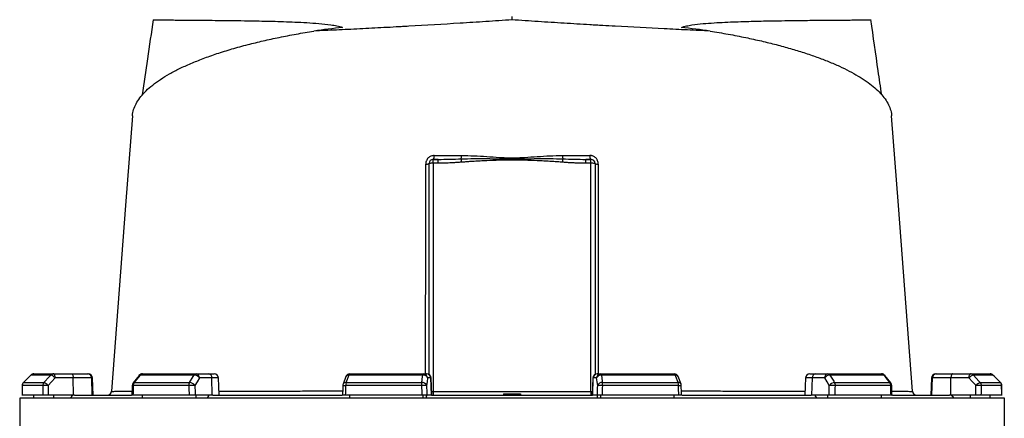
# Model space of a CAD drawing. Header units: millimetres. Extents: x 2741 to 5178, y 1263 to 6912.
# Tile 9 of 11: x 3109 to 4485, y 5469 to 6027. Entities that reach past the tile are written whole.
import ezdxf

# ---------------------------------------------------------------- set-up
doc = ezdxf.new("R2010")
doc.units = ezdxf.units.MM
doc.header["$LTSCALE"] = 2

msp = doc.modelspace()

# ---------------------------------------------------------------- linework, layer by layer
at = {"color": 7, "linetype": 'Continuous', "lineweight": 25}
for p, q in [((3796.6, 6026.8), (3796.6, 6031.7)), ((3680.6, 5531), (3680.6, 5825.7)), ((3686.6, 5826.2), (3686.6, 5831.7)), ((3686.6, 5831.7), (3693.4, 5831.7)), ((3686.6, 5826.2), (3686.6, 5507.2)), ((3693.4, 5826.2), (3686.6, 5826.2)), ((3693.4, 5826.2), (3693.4, 5831.7)), ((3899.7, 5826.2), (3899.7, 5831.7)), ((3899.7, 5831.7), (3906.6, 5831.7)), ((3906.6, 5826.2), (3899.7, 5826.2)), ((3906.6, 5826.2), (3906.6, 5831.7)), ((3906.6, 5507.2), (3906.6, 5826.2)), ((3912.6, 5825.7), (3912.6, 5531)), ((3128.4, 5531.7), (3156.1, 5531.7)), ((3156.1, 5531.7), (3181.3, 5531.7)), ((3181.3, 5531.7), (3203.3, 5531.7)), ((3203.3, 5531.7), (3204.3, 5531.7)), ((3280, 5531.7), (3355.2, 5531.7)), ((3355.2, 5531.7), (3372.4, 5531.7)), ((3372.4, 5531.7), (3380.4, 5531.7)), ((3570, 5531.7), (3672.6, 5531.7)), ((3672.6, 5531.7), (3677.2, 5531.7)), ((3677.2, 5531.7), (3677.7, 5531.7)), ((3915.5, 5531.7), (3916, 5531.7)), ((3916, 5531.7), (3920.7, 5531.7)), ((3920.7, 5531.7), (4023.2, 5531.7)), ((4212.8, 5531.7), (4220.8, 5531.7)), ((4220.8, 5531.7), (4238.1, 5531.7)), ((4238.1, 5531.7), (4313.1, 5531.7)), ((4388.8, 5531.7), (4388.9, 5531.7)), ((4388.9, 5531.7), (4389.9, 5531.7)), ((4389.9, 5531.7), (4412, 5531.7)), ((4412, 5531.7), (4437.3, 5531.7)), ((4437.3, 5531.7), (4464.6, 5531.7)), ((4464.6, 5531.7), (4464.7, 5531.7)), ((3124.1, 5529.9), (3113.8, 5519.4)), ((3113.8, 5519.5), (3142.3, 5519.5)), ((3152.1, 5529.9), (3124.2, 5529.9)), ((3183.4, 5525.9), (3158.1, 5525.9)), ((3183.6, 5501.7), (3183.4, 5525.9)), ((3209.2, 5525.9), (3183.4, 5525.9)), ((3210, 5501.7), (3209.2, 5525.9)), ((3211.1, 5501.7), (3210.3, 5525.9)), ((3275.3, 5529.4), (3267, 5518.9)), ((3268.5, 5519.5), (3346, 5519.5)), ((3352.5, 5529.9), (3276.8, 5529.9)), ((3377, 5525.9), (3359.8, 5525.9)), ((3377.7, 5501.7), (3377, 5525.9)), ((3387.3, 5501.7), (3386.4, 5525.9)), ((3564.4, 5527.8), (3560.5, 5517.3)), ((3564.7, 5519.5), (3670.4, 5519.5)), ((3671.9, 5529.9), (3568.6, 5529.9)), ((3683.1, 5525.9), (3678.5, 5525.9)), ((3684, 5501.7), (3683.1, 5525.9)), ((3684.6, 5501.7), (3683.7, 5525.9)), ((3909.5, 5525.9), (3908.6, 5501.7)), ((3909.3, 5501.7), (3910.1, 5525.9)), ((3914.8, 5525.9), (3910.1, 5525.9)), ((4024.7, 5529.9), (3921.5, 5529.9)), ((3923, 5519.5), (4028.6, 5519.5)), ((4032.8, 5517.3), (4028.8, 5527.8)), ((4206.8, 5525.9), (4206, 5501.7)), ((4215.6, 5501.7), (4216.3, 5525.9)), ((4233.6, 5525.9), (4216.3, 5525.9)), ((4316.3, 5529.9), (4240.9, 5529.9)), ((4247.4, 5519.5), (4324.6, 5519.5)), ((4326.1, 5518.9), (4317.8, 5529.4)), ((4382.9, 5525.9), (4382, 5501.7)), ((4382.8, 5525.9), (4382, 5501.7)), ((4383.2, 5501.7), (4384, 5525.9)), ((4410, 5525.9), (4384, 5525.9)), ((4409.7, 5501.7), (4410, 5525.9)), ((4435.2, 5525.9), (4410, 5525.9)), ((4468.7, 5529.9), (4441.3, 5529.9)), ((4451, 5519.5), (4479.1, 5519.5)), ((4479.2, 5519.4), (4468.8, 5529.9)), ((4479.4, 5519.4), (4469, 5529.9)), ((3140.7, 5515.2), (3112.1, 5515.2)), ((3344.9, 5515.2), (3267.2, 5515.2)), ((3670.1, 5515.2), (3564.1, 5515.2)), ((3686.6, 5507.2), (3906.6, 5507.2)), ((3686.6, 5507.2), (3686.6, 5501.7)), ((3906.6, 5507.2), (3906.6, 5501.7)), ((4029.2, 5515.2), (3923.3, 5515.2)), ((4326, 5515.2), (4248.5, 5515.2)), ((4355.9, 5507.2), (4355.9, 5507.2)), ((4480.9, 5515.2), (4452.7, 5515.2)), ((3108.6, 5497.7), (3108.6, 5319.6)), ((4484.6, 5497.7), (3108.6, 5497.7)), ((3140.9, 5501.7), (3112, 5501.7)), ((3128.4, 5497.7), (3128.4, 5501.7)), ((3183.6, 5501.7), (3148.6, 5501.7)), ((3156.1, 5497.7), (3156.1, 5501.7)), ((3179, 5497.7), (3181.3, 5500.1)), ((3181.3, 5500.1), (3181.3, 5501.7)), ((3185.1, 5501.7), (3183.6, 5501.7)), ((3185.1, 5501.7), (3264.7, 5501.7)), ((3345.2, 5501.7), (3266.9, 5501.7)), ((3280, 5497.7), (3280, 5501.7)), ((3377.7, 5501.7), (3353.7, 5501.7)), ((3355.2, 5497.7), (3355.2, 5501.7)), ((3370.9, 5497.7), (3372.4, 5500.1)), ((3372.4, 5500.1), (3372.4, 5501.7)), ((3378.6, 5501.7), (3377.7, 5501.7)), ((3378.6, 5501.7), (3559, 5501.7)), ((3670.6, 5501.7), (3563.6, 5501.7)), ((3570, 5497.7), (3570, 5501.7)), ((3672.6, 5497.7), (3672.6, 5501.7)), ((3676.8, 5497.7), (3677.2, 5500.1)), ((3677.2, 5500.1), (3677.2, 5501.7)), ((3684, 5501.7), (3677.6, 5501.7)), ((3684.2, 5501.7), (3684, 5501.7)), ((3684.2, 5501.7), (3909, 5501.7)), ((3784.5, 5503.7), (3784.6, 5501.7)), ((3784.5, 5503.7), (3796.6, 5503.7)), ((3796.6, 5503.7), (3796.6, 5501.7)), ((3796.6, 5503.7), (3808.6, 5503.7)), ((3808.6, 5503.7), (3808.6, 5501.7)), ((3909.3, 5501.7), (3909, 5501.7)), ((3915.8, 5501.7), (3909.3, 5501.7)), ((3916, 5500), (3916, 5501.7)), ((3916.4, 5497.7), (3916, 5500)), ((3920.7, 5497.7), (3920.7, 5501.7)), ((4029.6, 5501.7), (3922.8, 5501.7)), ((4023.2, 5497.7), (4023.2, 5501.7)), ((4034.4, 5501.7), (4214.5, 5501.7)), ((4215.6, 5501.7), (4214.5, 5501.7)), ((4239.7, 5501.7), (4215.6, 5501.7)), ((4220.8, 5500), (4220.8, 5501.7)), ((4220.8, 5500), (4222.3, 5497.7)), ((4238.1, 5497.7), (4238.1, 5501.7)), ((4326.3, 5501.7), (4248.2, 5501.7)), ((4313.1, 5497.7), (4313.1, 5501.7)), ((4328.6, 5501.7), (4408.1, 5501.7)), ((4409.7, 5501.7), (4408.1, 5501.7)), ((4444.8, 5501.7), (4409.7, 5501.7)), ((4412, 5500), (4412, 5501.7)), ((4412, 5500), (4414.1, 5497.7)), ((4437.3, 5497.7), (4437.3, 5501.7)), ((4481, 5501.7), (4452.5, 5501.7)), ((4464.6, 5497.7), (4464.6, 5501.7)), ((4464.7, 5497.7), (4464.7, 5501.7)), ((4484.6, 5319.6), (4484.6, 5497.7))]:
    msp.add_line(p, q, dxfattribs=at)
at = {"color": 8, "linetype": 'Continuous', "lineweight": 25}
for p, q in [((4464.7, 5531.7), (4464.7, 5531.7)), ((3113.8, 5519.4), (3113.8, 5519.5)), ((3124.1, 5529.9), (3124.2, 5529.9)), ((3210.3, 5525.9), (3209.2, 5525.9)), ((3386.4, 5525.9), (3377, 5525.9)), ((3683.7, 5525.9), (3683.1, 5525.9)), ((3910.1, 5525.9), (3909.5, 5525.9)), ((4216.3, 5525.9), (4206.8, 5525.9)), ((4382.9, 5525.9), (4382.8, 5525.9)), ((4384, 5525.9), (4382.9, 5525.9)), ((4468.7, 5529.9), (4468.8, 5529.9)), ((4479.1, 5519.5), (4479.2, 5519.4)), ((3112, 5515.3), (3112.1, 5515.2)), ((4480.9, 5515.2), (4481, 5515.3))]:
    msp.add_line(p, q, dxfattribs=at)
at = {"color": 7, "linetype": 'Continuous', "lineweight": 25, "flags": 128}
for points in [[(3266, 5892.4), (3256.6, 5767), (3237, 5507.3)], [(4356.1, 5507.3), (4336.5, 5767), (4327.1, 5892.4)], [(3158.1, 5525.9), (3158.1, 5527), (3158, 5528.1), (3157.8, 5529.1), (3157.5, 5530), (3157.2, 5530.7), (3156.8, 5531.3), (3156.5, 5531.6), (3156.1, 5531.7)], [(3181.3, 5531.7), (3181.7, 5531.6), (3182.1, 5531.3), (3182.4, 5530.7), (3182.7, 5530), (3183, 5529.1), (3183.2, 5528.1), (3183.3, 5527), (3183.4, 5525.9)], [(3671.9, 5529.9), (3671.9, 5530.3), (3672, 5530.7), (3672.1, 5531), (3672.2, 5531.2), (3672.3, 5531.4), (3672.4, 5531.6), (3672.5, 5531.7), (3672.6, 5531.7)], [(3921.5, 5529.9), (3921.4, 5530.3), (3921.3, 5530.7), (3921.2, 5531), (3921.1, 5531.2), (3921, 5531.4), (3920.9, 5531.6), (3920.8, 5531.7), (3920.7, 5531.7)], [(4412, 5531.7), (4411.6, 5531.6), (4411.2, 5531.3), (4410.9, 5530.7), (4410.6, 5530), (4410.3, 5529.1), (4410.1, 5528.1), (4410, 5527), (4410, 5525.9)], [(4435.2, 5525.9), (4435.3, 5527), (4435.4, 5528.1), (4435.6, 5529.1), (4435.8, 5530), (4436.2, 5530.7), (4436.5, 5531.3), (4436.9, 5531.6), (4437.3, 5531.7)], [(3124.2, 5529.9), (3115.8, 5521.5), (3113.8, 5519.5)], [(3142.3, 5519.5), (3150.2, 5527.9), (3152.1, 5529.9)], [(3158.1, 5525.9), (3153.2, 5520.6), (3148.4, 5515.4)], [(3276.8, 5529.9), (3270.1, 5521.5), (3268.5, 5519.5)], [(3346, 5519.5), (3351.2, 5527.9), (3352.5, 5529.9)], [(3359.8, 5525.9), (3356.5, 5520.6), (3353.4, 5515.4)], [(3568.6, 5529.9), (3565.4, 5521.5), (3564.7, 5519.5)], [(3670.4, 5519.5), (3671.6, 5527.9), (3671.9, 5529.9)], [(3678.5, 5525.9), (3677.8, 5520.6), (3677.1, 5515.4)], [(3916.3, 5515.4), (3915.5, 5520.6), (3914.8, 5525.9)], [(3921.5, 5529.9), (3922.7, 5521.5), (3923, 5519.5)], [(4028.6, 5519.5), (4025.4, 5527.9), (4024.7, 5529.9)], [(4240, 5515.4), (4236.9, 5520.6), (4233.6, 5525.9)], [(4240.9, 5529.9), (4246.1, 5521.5), (4247.4, 5519.5)], [(4324.6, 5519.5), (4317.9, 5527.9), (4316.3, 5529.9)], [(4445, 5515.4), (4440.2, 5520.6), (4435.2, 5525.9)], [(4441.3, 5529.9), (4449.1, 5521.5), (4451, 5519.5)], [(4479.1, 5519.5), (4470.7, 5527.9), (4468.7, 5529.9)], [(3112, 5515.3), (3112, 5511.8), (3111.9, 5501.4)], [(3265.7, 5515.3), (3265.7, 5511.9), (3265.4, 5501.5)], [(3560.1, 5515.4), (3560, 5512), (3559.6, 5501.6)], [(4033.6, 5501.6), (4033.5, 5505.1), (4033.2, 5515.4)], [(4327.7, 5501.5), (4327.6, 5505), (4327.4, 5515.3)], [(4481.1, 5501.4), (4481, 5504.9), (4481, 5515.3)], [(4481.2, 5501.4), (4481.2, 5504.9), (4481.1, 5515.3)]]:
    msp.add_lwpolyline(points, dxfattribs=at)
at = {"color": 8, "linetype": 'Continuous', "lineweight": 25, "flags": 128}
for points in [[(4479.4, 5519.3), (4479.4, 5519.4), (4479.4, 5519.4)], [(4481, 5515.3), (4481.1, 5515.3), (4481.1, 5515.3)]]:
    msp.add_lwpolyline(points, dxfattribs=at)
at = {"color": 7, "linetype": 'Continuous', "lineweight": 25}
for centre, radius, start, end in [((3680.8, 5835.9), 7.15, 323.8872, 9.4318), ((3703.2, 5836.9), 22.9, 348.7876, 0.5467), ((3889.9, 5836.9), 22.9, 179.4533, 191.2124), ((3912.3, 5835.9), 7.15, 170.5682, 216.1128), ((3676.9, 5836), 10.9, 264.9899, 289.5045), ((3686.6, 5825.7), 6, 90, 180), ((3685.1, 5808.6), 17.7, 85.1662, 104.7959), ((3266.5, 5791.9), 460.9, 4.4467, 5.0408), ((4326.6, 5791.9), 460.9, 174.9592, 175.5533), ((3906.6, 5825.7), 6, 0, 90), ((3908, 5808.6), 17.7, 75.2041, 94.8338), ((3916.2, 5836), 10.9, 250.4955, 275.0101), ((3128.4, 5525.7), 6, 90, 135.26), ((3128.4, 5525.9), 5.85, 90.0873, 135.6128), ((3156.1, 5526.2), 5.49, 90.3232, 137.1477), ((3203.2, 5525.7), 5.96, 1.5844, 89.6157), ((3204.3, 5525.7), 6, 2, 90), ((3280, 5525.7), 6, 90, 141.7725), ((3280.1, 5527.6), 4.1, 92.0203, 145.2003), ((3355.4, 5528.3), 3.4, 93.9132, 151.2585), ((3354.4, 5526.4), 5.39, 355.1131, 81.8137), ((3371.7, 5526.4), 5.39, 355.1131, 81.8137), ((3380.4, 5525.7), 6, 2, 90), ((3570, 5525.7), 6, 90, 159.5258), ((3570.7, 5529.7), 2.12, 109.1254, 173.3911), ((3672.6, 5525.7), 5.95, 1.5535, 89.5868), ((3677.2, 5525.7), 5.95, 1.5535, 89.5868), ((3677.7, 5525.7), 6, 2, 90), ((3915.5, 5525.7), 6, 90, 178), ((3916, 5525.7), 5.95, 90.4299, 178.4642), ((3920.7, 5525.7), 5.95, 90.4299, 178.4642), ((4023.2, 5525.7), 6, 20.6328, 90), ((4022.5, 5529.7), 2.12, 6.8503, 71.1708), ((4212.8, 5525.7), 6, 90, 178), ((4221.6, 5526.4), 5.38, 98.2836, 184.9489), ((4238.9, 5526.4), 5.38, 98.2836, 184.9489), ((4237.9, 5528.3), 3.42, 28.8934, 86.1419), ((4313.1, 5525.7), 6, 38.3015, 90), ((4313, 5527.6), 4.11, 34.9104, 88.0089), ((4388.8, 5525.7), 6, 90, 178), ((4388.9, 5525.7), 6, 90, 178), ((4390, 5525.7), 5.95, 90.4003, 178.4327), ((4437.2, 5526.2), 5.5, 42.8961, 89.6839), ((4464.6, 5525.7), 6, 44.7537, 90), ((4464.6, 5525.8), 5.85, 44.4097, 89.916), ((4464.7, 5525.7), 6, 44.74, 90), ((3118, 5515.2), 6, 135.2608, 179.6336), ((3118.2, 5515.2), 6.05, 135.6044, 180.0823), ((3146.9, 5515.2), 6.19, 137.1067, 180.2712), ((3139, 5507.9), 12, 38.6896, 73.9853), ((3148.8, 5518.4), 12, 38.6816, 74.0016), ((3271.7, 5515.2), 6, 141.7733, 178.6994), ((3274.2, 5515.3), 7.06, 144.1698, 180.8893), ((3352.8, 5515.4), 7.92, 148.8818, 181.0895), ((3345.6, 5510), 9.45, 34.9138, 87.5575), ((3352.1, 5520.5), 9.45, 34.9109, 87.5745), ((3578.1, 5515.4), 14, 163.3513, 180.9432), ((3695.4, 5515.5), 25.3, 170.9146, 180.5686), ((3671.1, 5513.1), 6.41, 21.4088, 96.2674), ((3672.6, 5523.6), 6.41, 21.4114, 96.2858), ((3920.8, 5523.5), 6.43, 83.7717, 158.4502), ((3922.3, 5513.1), 6.43, 83.7901, 158.4528), ((3898.4, 5515.5), 24.8, 359.4217, 9.2529), ((4015.3, 5515.4), 13.9, 359.0507, 16.8041), ((4241.3, 5520.5), 9.47, 92.4865, 145.0422), ((4247.8, 5510), 9.47, 92.5035, 145.0392), ((4240.6, 5515.4), 7.89, 358.9135, 31.2297), ((4318.9, 5515.3), 7.05, 359.116, 35.9201), ((4321.4, 5515.2), 6, 1.2954, 38.3008), ((4444.6, 5518.4), 12, 106.1383, 141.304), ((4454.3, 5507.9), 12, 106.1545, 141.296), ((4446.5, 5515.2), 6.19, 359.7338, 42.9352), ((4474.8, 5515.2), 6.05, 359.9207, 44.4178), ((4475, 5515.2), 6, 0.3597, 44.7529), ((4475.1, 5515.2), 6, 0.3664, 44.7392), ((3147.5, 5407), 108.4, 89.5172, 93.5938), ((3231, 5507.7), 6, 270.0181, 356.0131), ((3354.5, 5298.6), 216.8, 90.2922, 92.5351), ((3566.1, 5515.2), 6, 159.5263, 178.114), ((3685.7, 5110.4), 405.1, 91.2227, 92.2112), ((3907.8, 5114.5), 401, 87.7866, 88.7876), ((4027.2, 5515.2), 6, 1.8837, 20.6323), ((4238.9, 5299.2), 216.2, 87.4616, 89.7119), ((4362.1, 5507.7), 6, 183.7889, 269.9009), ((4445.9, 5407.7), 107.7, 86.3935, 90.4906)]:
    msp.add_arc(centre, radius, start, end, dxfattribs=at)
at = {"color": 8, "linetype": 'Continuous', "lineweight": 25}
for centre, radius, start, end in [((3268.3, 5517.8), 1.72, 82.1841, 136.9834), ((3276.5, 5528.2), 1.72, 82.1445, 137.0242), ((3564.1, 5515.4), 4.08, 81.6252, 152.369), ((3568, 5525.9), 4.08, 81.5921, 152.4613), ((4025.3, 5525.9), 4.06, 27.6192, 98.4249), ((4029.2, 5515.4), 4.06, 27.7398, 98.3888), ((4316.6, 5528.3), 1.7, 43.011, 97.891), ((4324.9, 5517.8), 1.7, 43.0538, 97.8509), ((3267.1, 5521.7), 6.47, 258.1784, 271.0061), ((3565.9, 5593.2), 78, 265.702, 268.6449), ((4028.7, 5566.5), 51.3, 270.6107, 275.0637), ((4326.1, 5521.6), 6.34, 268.945, 281.9206)]:
    msp.add_arc(centre, radius, start, end, dxfattribs=at)
at = {"color": 7, "linetype": 'Continuous', "lineweight": 25}
for centre, major_axis, ratio, start_param, end_param in [((3825.7, 5838.2), (693.1, 0), 0.278119, 1.964434, 2.028043), ((3767.4, 5838.2), (693.1, 0), 0.278119, 1.11355, 1.177159), ((3792.4, 5359.8), (121.5, 19644.5), 0.034679, 1.563098, 1.563786), ((3792.4, 5359.8), (-238, 19644.5), 0.033076, 1.562483, 1.563171), ((3794.5, 5360), (-236, 19644.5), 0.03279, 1.56249, 1.563189), ((3793, 5359.8), (446, 19644.5), 0.026932, 1.563495, 1.564183), ((3793, 5359.8), (-531.1, 19644.5), 0.022581, 1.562273, 1.562961), ((3797.6, 5360), (-526.5, 19644.5), 0.022385, 1.562284, 1.562982), ((3794.5, 5359.8), (650.8, 19644.5), 0.011979, 1.563281, 1.563969), ((3794.5, 5359.8), (-681.7, 19644.5), 0.006051, 1.562674, 1.563362), ((3800.4, 5360), (-675.8, 19644.5), 0.005998, 1.562677, 1.563376), ((3790.7, 5360), (675.4, 19644.5), 0.006115, 4.719813, 4.720512), ((3796.6, 5359.8), (681.3, 19644.5), 0.006169, 4.719828, 4.720516), ((3796.6, 5359.8), (-650, 19644.5), 0.012091, 4.719214, 4.719902), ((3794, 5360), (525, 19644.5), 0.022476, 4.720204, 4.720902), ((3798.6, 5359.8), (529.6, 19644.5), 0.022672, 4.720225, 4.720913), ((3798.6, 5359.8), (-444.2, 19644.5), 0.02701, 4.719003, 4.719691), ((3798.1, 5360), (233.8, 19644.5), 0.03283, 4.719994, 4.720692), ((3800.1, 5359.8), (235.8, 19644.5), 0.033117, 4.720011, 4.720699), ((3800.1, 5359.8), (-119.1, 19644.5), 0.0347, 4.719403, 4.720091)]:
    msp.add_ellipse(centre, major_axis=major_axis, ratio=ratio, start_param=start_param, end_param=end_param, dxfattribs=at)
at = {"color": 8, "linetype": 'Continuous', "lineweight": 25}
for centre, start_param, end_param in [((3686.6, 5507.7), 4.344254, 4.712389), ((3906.6, 5507.7), 4.712389, 5.0971)]:
    msp.add_ellipse(centre, major_axis=(6, 0), ratio=0.087156, start_param=start_param, end_param=end_param, dxfattribs=at)
at = {"color": 7, "linetype": 'Continuous', "lineweight": 25}
for points, knots in [([(3295, 6027), (3292.4, 6008.8), (3287.4, 5973.7), (3282.4, 5938.6), (3279.9, 5921.8)], [0, 0, 0, 0, 0.520782, 1, 1, 1, 1]), ([(3295.1, 6027), (3295.1, 6027), (3294.8, 6027), (3295.9, 6027), (3298.4, 6026.9), (3302.7, 6026.9), (3308.6, 6026.8), (3316.2, 6026.7), (3325.6, 6026.6), (3336.4, 6026.5), (3348.8, 6026.4), (3362.4, 6026.3), (3377.7, 6026.2), (3394.4, 6026), (3412.7, 6025.8), (3430.4, 6025.5), (3446.8, 6025.2), (3461.8, 6024.9), (3477.2, 6024.4), (3493.3, 6023.8), (3509.7, 6023), (3526.6, 6021.8), (3540.8, 6020.3), (3552, 6018.6), (3557.2, 6017), (3559.9, 6016.3)], [0, 0, 0, 0, 0.005186, 0.058945, 0.111229, 0.163552, 0.215836, 0.269629, 0.323465, 0.377258, 0.429699, 0.482181, 0.534623, 0.588534, 0.642488, 0.696402, 0.733986, 0.771571, 0.80934, 0.84711, 0.885212, 0.923346, 0.961555, 0.980731, 1, 1, 1, 1]), ([(4033.3, 6016.3), (4035.6, 6017), (4040.4, 6018.4), (4050.6, 6020.1), (4063.5, 6021.6), (4084.2, 6023.1), (4109.4, 6024.2), (4138.2, 6025.1), (4162.2, 6025.5), (4182, 6025.8), (4198.1, 6026), (4214.1, 6026.2), (4229.7, 6026.3), (4244.5, 6026.4), (4257.8, 6026.5), (4269.4, 6026.6), (4279.1, 6026.7), (4286.7, 6026.8), (4292.2, 6026.9), (4295.8, 6026.9), (4297.9, 6027), (4297.9, 6027), (4297.9, 6027)], [0, 0, 0, 0, 0.017468, 0.035065, 0.069973, 0.104891, 0.174901, 0.244836, 0.314763, 0.362267, 0.409798, 0.457301, 0.514002, 0.570754, 0.627454, 0.686074, 0.74475, 0.80337, 0.856096, 0.908863, 0.961589, 1, 1, 1, 1]), ([(4313.2, 5921.8), (4311.6, 5933), (4306.5, 5968.1), (4301.5, 6003.2), (4298.1, 6027.1)], [0, 0, 0, 0, 0.319571, 1, 1, 1, 1]), ([(3796.6, 6026.8), (3784.3, 6026), (3772.2, 6025.1), (3748, 6023.6), (3735.9, 6022.8), (3699.9, 6020.6), (3676.1, 6019.2), (3649.5, 6017.7), (3646.6, 6017.5), (3640.7, 6017.2), (3637.8, 6017), (3629.1, 6016.5), (3623.3, 6016.2), (3606.2, 6015.3), (3594.9, 6014.7), (3572.8, 6013.6), (3561.9, 6013.1), (3540.5, 6012.1), (3530, 6011.7), (3519.7, 6011.2)], [0, 0, 0, 0, 0.125, 0.125, 0.25, 0.25, 0.5, 0.5, 0.53125, 0.53125, 0.5625, 0.5625, 0.625, 0.625, 0.75, 0.75, 0.875, 0.875, 1, 1, 1, 1]), ([(4073.4, 6011.2), (4068.2, 6011.4), (4063, 6011.7), (4052.4, 6012.1), (4047.1, 6012.4), (4031, 6013.1), (4020.1, 6013.7), (3987, 6015.3), (3964.3, 6016.5), (3935, 6018.1), (3929.2, 6018.5), (3920.3, 6019), (3917.3, 6019.2), (3911.3, 6019.5), (3908.3, 6019.7), (3893.4, 6020.6), (3881.4, 6021.3), (3857.3, 6022.8), (3845.2, 6023.6), (3820.9, 6025.1), (3808.8, 6026), (3796.6, 6026.8)], [0, 0, 0, 0, 0.0625, 0.0625, 0.125, 0.125, 0.25, 0.25, 0.5, 0.5, 0.5625, 0.5625, 0.59375, 0.59375, 0.625, 0.625, 0.75, 0.75, 0.875, 0.875, 1, 1, 1, 1]), ([(3266.3, 5892.4), (3266.3, 5893.3), (3266.3, 5897), (3268.3, 5903.4), (3272.1, 5911.6), (3277.7, 5919.7), (3285, 5927.7), (3294.1, 5935.7), (3305.1, 5943.6), (3317.6, 5951.3), (3331.8, 5958.7), (3347.5, 5965.8), (3364.9, 5972.8), (3384, 5979.6), (3405, 5986.1), (3426.6, 5992.1), (3448.8, 5997.5), (3471.3, 6002.4), (3494.8, 6007), (3511.4, 6009.8), (3519.7, 6011.2)], [0, 0, 0, 0, 0.018575, 0.078777, 0.136481, 0.194229, 0.251933, 0.311283, 0.37068, 0.430029, 0.488119, 0.546255, 0.604342, 0.66429, 0.724292, 0.784236, 0.837833, 0.891429, 0.945714, 1, 1, 1, 1]), ([(4073.4, 6011.2), (4081.9, 6009.8), (4099, 6006.9), (4122.8, 6002.2), (4145.2, 5997.3), (4166, 5992.2), (4185.9, 5986.7), (4204.8, 5981), (4222.6, 5974.9), (4239.1, 5968.5), (4254.3, 5962), (4268.1, 5955.2), (4280.6, 5948.2), (4291.8, 5941), (4301.6, 5933.6), (4309.9, 5925.9), (4316.7, 5918.1), (4321.9, 5910.2), (4325.3, 5902), (4327, 5896.1), (4326.9, 5892.9), (4326.9, 5892.4)], [0, 0, 0, 0, 0.055751, 0.111697, 0.164218, 0.216779, 0.269301, 0.323269, 0.377279, 0.431249, 0.485279, 0.539349, 0.593381, 0.648813, 0.704285, 0.759718, 0.816908, 0.87414, 0.93133, 0.990123, 1, 1, 1, 1]), ([(3687.8, 5837.1), (3687.1, 5837.1), (3686.3, 5837), (3684.8, 5836.7), (3684, 5836.5), (3682.6, 5835.9), (3681.9, 5835.5), (3680.6, 5834.6), (3680, 5834.2), (3679.2, 5833.3), (3678.9, 5833), (3678.4, 5832.4), (3678.2, 5832.1), (3677.5, 5831.1), (3677.2, 5830.4), (3676.7, 5829.3), (3676.6, 5829), (3676.4, 5828.2), (3676.3, 5827.8), (3676, 5826.7), (3676, 5825.9), (3676, 5825.1)], [0, 0, 0, 0, 0.125, 0.125, 0.25, 0.25, 0.375, 0.375, 0.5, 0.5, 0.5625, 0.5625, 0.625, 0.625, 0.75, 0.75, 0.8125, 0.8125, 0.875, 0.875, 1, 1, 1, 1]), ([(3687.8, 5837.1), (3694.2, 5837.1), (3700.5, 5837.1), (3713.3, 5837.1), (3719.7, 5837.1), (3726.1, 5837.1)], [0, 0, 0, 0, 0.5, 0.5, 1, 1, 1, 1]), ([(3726.1, 5837.1), (3731.9, 5837.1), (3737.8, 5836.9), (3749.5, 5836.4), (3755.3, 5836), (3767.1, 5835.3), (3773, 5834.8), (3781.8, 5834.3), (3784.7, 5834.1), (3790.6, 5833.9), (3793.5, 5833.8), (3799.4, 5833.8), (3802.4, 5833.9), (3808.3, 5834.1), (3811.3, 5834.3), (3820.1, 5834.8), (3826, 5835.2), (3837.7, 5836), (3843.6, 5836.4), (3855.3, 5836.9), (3861.2, 5837.1), (3867, 5837.1)], [0, 0, 0, 0, 0.125, 0.125, 0.25, 0.25, 0.375, 0.375, 0.4375, 0.4375, 0.5, 0.5, 0.5625, 0.5625, 0.625, 0.625, 0.75, 0.75, 0.875, 0.875, 1, 1, 1, 1]), ([(3917.1, 5825.1), (3917.1, 5825.9), (3917.1, 5826.7), (3916.8, 5828.2), (3916.5, 5829), (3916.1, 5830.1), (3915.9, 5830.4), (3915.5, 5831.1), (3915.3, 5831.5), (3914.7, 5832.5), (3914.2, 5833.1), (3913.1, 5834.2), (3912.5, 5834.7), (3911.2, 5835.5), (3910.5, 5835.9), (3909.4, 5836.3), (3909.1, 5836.5), (3908.3, 5836.7), (3907.9, 5836.8), (3906.8, 5837), (3906.1, 5837.1), (3905.3, 5837.1)], [0, 0, 0, 0, 0.125, 0.125, 0.25, 0.25, 0.3125, 0.3125, 0.375, 0.375, 0.5, 0.5, 0.625, 0.625, 0.75, 0.75, 0.8125, 0.8125, 0.875, 0.875, 1, 1, 1, 1]), ([(3693.4, 5831.7), (3698.8, 5831.7), (3704.1, 5831.8), (3714.9, 5832), (3720.3, 5832.2), (3725.6, 5832.4)], [0, 0, 0, 0, 0.5, 0.5, 1, 1, 1, 1]), ([(3726, 5827.7), (3724.9, 5827.6), (3722.6, 5827.4), (3719.3, 5827.2), (3716, 5827), (3712.9, 5826.8), (3709.3, 5826.6), (3705.5, 5826.4), (3701.4, 5826.3), (3697.3, 5826.2), (3694.7, 5826.2), (3693.4, 5826.2)], [0, 0, 0, 0, 0.104816, 0.207215, 0.307202, 0.40478, 0.499954, 0.630563, 0.75743, 0.88057, 1, 1, 1, 1]), ([(3725.6, 5832.4), (3731.5, 5832.6), (3737.4, 5832.7), (3749.3, 5832.8), (3755.2, 5832.8), (3767, 5832.7), (3772.9, 5832.6), (3784.7, 5832.4), (3790.6, 5832.3), (3802.5, 5832.3), (3808.4, 5832.4), (3820.2, 5832.6), (3826.1, 5832.7), (3837.9, 5832.8), (3843.9, 5832.8), (3855.7, 5832.7), (3861.6, 5832.6), (3867.5, 5832.4)], [0, 0, 0, 0, 0.125, 0.125, 0.25, 0.25, 0.375, 0.375, 0.5, 0.5, 0.625, 0.625, 0.75, 0.75, 0.875, 0.875, 1, 1, 1, 1]), ([(3867.1, 5827.7), (3866, 5827.7), (3863.8, 5827.9), (3860.5, 5828.1), (3856.9, 5828.4), (3853.3, 5828.6), (3847.9, 5828.9), (3840.7, 5829.3), (3829, 5829.9), (3817.1, 5830.4), (3805.4, 5830.7), (3796.5, 5830.8), (3787.7, 5830.7), (3776, 5830.4), (3764.1, 5829.9), (3752.4, 5829.3), (3744.4, 5828.9), (3737.5, 5828.5), (3731.6, 5828.1), (3727.8, 5827.8), (3726, 5827.7)], [0, 0, 0, 0, 0.022719, 0.046582, 0.071589, 0.09774, 0.125036, 0.186114, 0.250071, 0.375092, 0.437604, 0.500132, 0.562638, 0.62512, 0.750066, 0.813982, 0.875017, 0.919854, 0.961514, 1, 1, 1, 1]), ([(3899.7, 5826.2), (3899, 5826.2), (3897.5, 5826.2), (3895.2, 5826.3), (3892.9, 5826.3), (3890.6, 5826.3), (3888.2, 5826.4), (3885.8, 5826.5), (3882.5, 5826.7), (3878.1, 5826.9), (3872.7, 5827.2), (3869, 5827.5), (3867.1, 5827.7)], [0, 0, 0, 0, 0.067781, 0.136771, 0.206972, 0.278388, 0.351022, 0.424878, 0.499957, 0.659943, 0.826617, 1, 1, 1, 1]), ([(3148.6, 5501.7), (3148.2, 5501.7), (3147.8, 5501.7), (3147, 5501.7), (3146.6, 5501.7), (3145.8, 5501.7), (3145.5, 5501.7), (3144.7, 5501.7), (3144.3, 5501.7), (3143.6, 5501.7), (3143.3, 5501.7), (3142.6, 5501.7), (3142.3, 5501.7), (3141.8, 5501.7), (3141.6, 5501.7), (3141.2, 5501.7), (3141, 5501.7), (3140.9, 5501.7)], [0, 0, 0, 0, 0.125, 0.125, 0.25, 0.25, 0.375, 0.375, 0.5, 0.5, 0.625, 0.625, 0.75, 0.75, 0.875, 0.875, 1, 1, 1, 1]), ([(3266.9, 5501.7), (3266.5, 5501.7), (3265.7, 5501.7), (3265.3, 5501.7), (3265.4, 5501.7), (3265.5, 5501.7)], [0, 0, 0, 0, 0.477357, 0.954718, 1, 1, 1, 1]), ([(3353.7, 5501.7), (3353.5, 5501.7), (3353.2, 5501.7), (3352.6, 5501.7), (3352.2, 5501.7), (3351.5, 5501.7), (3351.2, 5501.7), (3350.4, 5501.7), (3350, 5501.7), (3349.3, 5501.7), (3348.9, 5501.7), (3348.1, 5501.7), (3347.7, 5501.7), (3346.9, 5501.7), (3346.6, 5501.7), (3345.9, 5501.7), (3345.5, 5501.7), (3345.2, 5501.7)], [0, 0, 0, 0, 0.125, 0.125, 0.25, 0.25, 0.375, 0.375, 0.5, 0.5, 0.625, 0.625, 0.75, 0.75, 0.875, 0.875, 1, 1, 1, 1]), ([(3563.6, 5501.7), (3563, 5501.7), (3561.8, 5501.7), (3560.5, 5501.7), (3559.7, 5501.7), (3559.7, 5501.7), (3559.7, 5501.7)], [0, 0, 0, 0, 0.274236, 0.548474, 0.822636, 1, 1, 1, 1]), ([(3677.6, 5501.7), (3677.5, 5501.7), (3677.4, 5501.7), (3677.1, 5501.7), (3676.9, 5501.7), (3676.5, 5501.7), (3676.2, 5501.7), (3675.7, 5501.7), (3675.4, 5501.7), (3674.8, 5501.7), (3674.4, 5501.7), (3673.7, 5501.7), (3673.3, 5501.7), (3672.5, 5501.7), (3672.1, 5501.7), (3671.4, 5501.7), (3671, 5501.7), (3670.6, 5501.7)], [0, 0, 0, 0, 0.125, 0.125, 0.25, 0.25, 0.375, 0.375, 0.5, 0.5, 0.625, 0.625, 0.75, 0.75, 0.875, 0.875, 1, 1, 1, 1]), ([(3922.8, 5501.7), (3922.4, 5501.7), (3922, 5501.7), (3921.2, 5501.7), (3920.8, 5501.7), (3920.1, 5501.7), (3919.7, 5501.7), (3919, 5501.7), (3918.6, 5501.7), (3918, 5501.7), (3917.7, 5501.7), (3917.1, 5501.7), (3916.9, 5501.7), (3916.5, 5501.7), (3916.3, 5501.7), (3916, 5501.7), (3915.9, 5501.7), (3915.8, 5501.7)], [0, 0, 0, 0, 0.125, 0.125, 0.25, 0.25, 0.375, 0.375, 0.5, 0.5, 0.625, 0.625, 0.75, 0.75, 0.875, 0.875, 1, 1, 1, 1]), ([(4033.6, 5501.7), (4033.6, 5501.7), (4033.4, 5501.7), (4032.4, 5501.7), (4031.1, 5501.7), (4030.1, 5501.7), (4029.6, 5501.7)], [0, 0, 0, 0, 0.263677, 0.538214, 0.812909, 1, 1, 1, 1]), ([(4248.2, 5501.7), (4247.9, 5501.7), (4247.5, 5501.7), (4246.8, 5501.7), (4246.5, 5501.7), (4245.7, 5501.7), (4245.3, 5501.7), (4244.6, 5501.7), (4244.2, 5501.7), (4243.4, 5501.7), (4243, 5501.7), (4242.2, 5501.7), (4241.9, 5501.7), (4241.2, 5501.7), (4240.8, 5501.7), (4240.2, 5501.7), (4239.9, 5501.7), (4239.7, 5501.7)], [0, 0, 0, 0, 0.125, 0.125, 0.25, 0.25, 0.375, 0.375, 0.5, 0.5, 0.625, 0.625, 0.75, 0.75, 0.875, 0.875, 1, 1, 1, 1]), ([(4327.6, 5501.7), (4327.6, 5501.7), (4327.7, 5501.7), (4327.2, 5501.7), (4326.5, 5501.7), (4326.3, 5501.7)], [0, 0, 0, 0, 0.19496, 0.673841, 1, 1, 1, 1]), ([(4452.5, 5501.7), (4452.4, 5501.7), (4452.2, 5501.7), (4451.8, 5501.7), (4451.6, 5501.7), (4451, 5501.7), (4450.7, 5501.7), (4450.1, 5501.7), (4449.8, 5501.7), (4449.1, 5501.7), (4448.7, 5501.7), (4447.9, 5501.7), (4447.5, 5501.7), (4446.7, 5501.7), (4446.3, 5501.7), (4445.6, 5501.7), (4445.2, 5501.7), (4444.8, 5501.7)], [0, 0, 0, 0, 0.125, 0.125, 0.25, 0.25, 0.375, 0.375, 0.5, 0.5, 0.625, 0.625, 0.75, 0.75, 0.875, 0.875, 1, 1, 1, 1])]:
    msp.add_open_spline(points, degree=3, knots=knots, dxfattribs=at)
for points in [[(3867, 5837.1), (3879.8, 5837.1), (3892.6, 5837.1), (3905.3, 5837.1)], [(3693.4, 5831.7), (3691.1, 5831.7), (3688.8, 5831.7), (3686.6, 5831.7)], [(3867.5, 5832.4), (3878.2, 5832), (3889, 5831.7), (3899.7, 5831.7)], [(3906.6, 5831.7), (3904.3, 5831.7), (3902, 5831.7), (3899.7, 5831.7)], [(3181.3, 5500.1), (3181.8, 5500.7), (3182.3, 5501.2), (3182.7, 5501.7)], [(3372.4, 5500.1), (3372.8, 5500.7), (3373.1, 5501.2), (3373.4, 5501.7)], [(3677.2, 5500.1), (3677.3, 5500.7), (3677.4, 5501.2), (3677.5, 5501.7)], [(3916, 5500), (3915.9, 5500.5), (3915.8, 5501.1), (3915.7, 5501.7)], [(4219.8, 5501.7), (4220.1, 5501.1), (4220.5, 5500.5), (4220.8, 5500)], [(4410.4, 5501.7), (4410.9, 5501.1), (4411.5, 5500.5), (4412, 5500)]]:
    msp.add_open_spline(points, degree=3, dxfattribs=at)
at = {"color": 8, "linetype": 'Continuous', "lineweight": 25}
for points, knots in [([(3675.9, 5531.7), (3675.9, 5550.3), (3675.9, 5595.5), (3675.9, 5661.5), (3676, 5724.9), (3676, 5777.5), (3676, 5809.2), (3676, 5825.1)], [0, 0, 0, 0, 0.189911, 0.461266, 0.67458, 0.837261, 1, 1, 1, 1]), ([(3917.1, 5825.1), (3917.1, 5798.9), (3917.1, 5746.3), (3917.2, 5672.4), (3917.2, 5608.9), (3917.2, 5563.7), (3917.2, 5539.7), (3917.2, 5531.7)], [0, 0, 0, 0, 0.269231, 0.538725, 0.755093, 0.918106, 1, 1, 1, 1]), ([(3237.2, 5507.2), (3237.1, 5507.2), (3237, 5507.2), (3238.4, 5507.2), (3241.4, 5507.2), (3246.2, 5507.3), (3252.8, 5507.3), (3259.2, 5507.3), (3264.1, 5507.3), (3265.6, 5507.3)], [0, 0, 0, 0, 0.07441, 0.238322, 0.402233, 0.575863, 0.749627, 0.923257, 1, 1, 1, 1]), ([(3387.1, 5507.5), (3394.1, 5507.5), (3408.3, 5507.5), (3431.2, 5507.5), (3455.2, 5507.6), (3480.6, 5507.6), (3507.3, 5507.7), (3533.7, 5507.7), (3551.6, 5507.7), (3559.8, 5507.7)], [0, 0, 0, 0, 0.141737, 0.286159, 0.430692, 0.575114, 0.723737, 0.872483, 1, 1, 1, 1]), ([(4033.4, 5507.7), (4041.4, 5507.7), (4058.8, 5507.7), (4084.7, 5507.7), (4111.3, 5507.6), (4137.1, 5507.6), (4161.2, 5507.5), (4183.3, 5507.5), (4198.1, 5507.5), (4205.3, 5507.5), (4206.2, 5507.5)], [0, 0, 0, 0, 0.123938, 0.267842, 0.415909, 0.564098, 0.712166, 0.847489, 0.982811, 1, 1, 1, 1]), ([(4327.6, 5507.3), (4328, 5507.3), (4332, 5507.3), (4337.8, 5507.3), (4345.1, 5507.3), (4350.5, 5507.2), (4354.1, 5507.2), (4356, 5507.2), (4355.9, 5507.2), (4355.9, 5507.2)], [0, 0, 0, 0, 0.022636, 0.196031, 0.36956, 0.542954, 0.721394, 0.899979, 1, 1, 1, 1])]:
    msp.add_open_spline(points, degree=3, knots=knots, dxfattribs=at)

doc.saveas('drawing.dxf')
